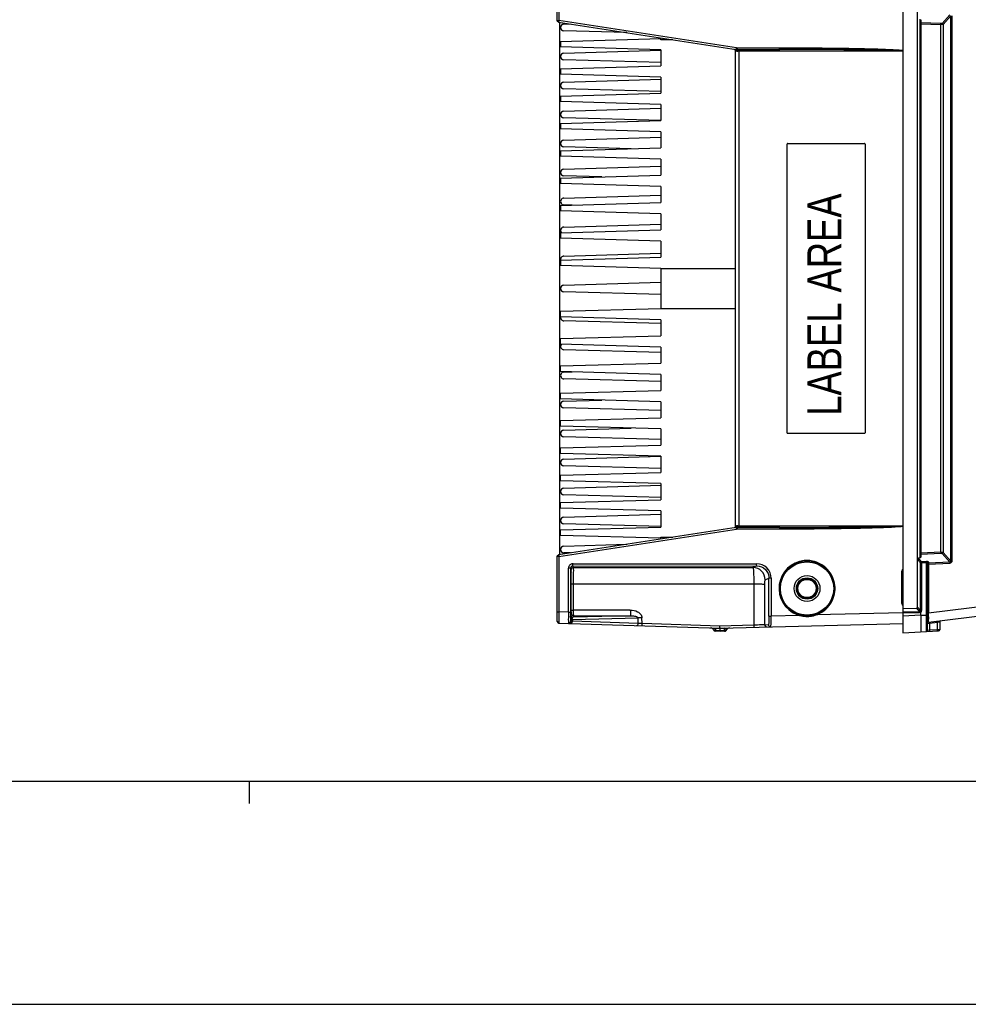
# Model space of a CAD drawing. Header units: inches. Extents: x 0 to 117, y 0 to 83.
# Tile 2 of 60: x 37 to 54, y 0 to 17. Entities that reach past the tile are written whole.
import ezdxf

# ---------------------------------------------------------------- set-up
doc = ezdxf.new("R2010")
doc.units = ezdxf.units.IN
doc.header["$LTSCALE"] = 6.431102
doc.header["$MEASUREMENT"] = 0
doc.layers.get('0').update_dxf_attribs({"linetype": 'CONTINUOUS'})
doc.styles.add('TEXTSTYLE_5', font='txt', dxfattribs={"width": 0.8})

msp = doc.modelspace()

# ---------------------------------------------------------------- linework, layer by layer
at = {"color": 7, "linetype": 'CONTINUOUS'}
for p, q in [((52.8725, 18.7036), (52.8725, 6.5563)), ((46.7709, 17.3656), (46.7709, 18.5108)), ((46.7997, 18.3435), (46.7997, 17.3656)), ((53.1322, 7.0102), (53.1322, 18.2575)), ((53.1767, 7.8824), (53.1767, 17.3854)), ((53.7017, 17.4647), (53.5633, 17.3116)), ((53.5815, 17.2926), (53.72, 17.4458)), ((53.72, 7.822), (53.72, 17.4458)), ((53.7382, 17.4458), (53.7382, 7.822)), ((46.7709, 17.3656), (46.7997, 17.3656)), ((46.7959, 17.3364), (49.9321, 16.8534)), ((49.9358, 16.8826), (46.7997, 17.3656)), ((46.8103, 17.335), (46.8103, 7.9328)), ((46.889, 17.2992), (47.0053, 17.3026)), ((53.1882, 17.3773), (53.1882, 7.8905)), ((53.5452, 17.3085), (53.1882, 17.3228)), ((53.1882, 17.3038), (53.5452, 17.2895)), ((53.5452, 7.9783), (53.5452, 17.2895)), ((53.5815, 17.2926), (53.5815, 7.9752)), ((46.83, 16.9941), (48.6016, 17.0433)), ((47.9964, 17.1493), (46.889, 17.1811)), ((48.6016, 17.0335), (48.6016, 17.0558)), ((48.6016, 17.0236), (48.6016, 17.0335)), ((46.83, 16.9941), (46.83, 16.8957)), ((48.6016, 16.8465), (46.83, 16.8957)), ((48.8094, 17.0236), (48.6016, 17.0236)), ((49.935, 16.8774), (49.9358, 16.8826)), ((49.9496, 16.8815), (50.6972, 16.8815)), ((46.889, 16.7874), (48.6019, 16.8367)), ((48.6016, 16.8465), (48.6016, 16.561)), ((49.9205, 8.4399), (49.9205, 16.8279)), ((49.9504, 16.852), (50.698, 16.852)), ((52.8725, 16.8224), (49.9582, 16.8224)), ((49.9765, 16.8224), (49.9765, 8.4453)), ((50.783, 16.8519), (50.698, 16.852)), ((46.83, 16.5118), (48.6016, 16.561)), ((46.83, 16.5118), (46.83, 16.4134)), ((48.6033, 16.62), (46.889, 16.6693)), ((48.6016, 16.3642), (46.83, 16.4134)), ((48.6016, 16.3642), (48.6016, 16.0788)), ((46.889, 16.2756), (48.6028, 16.3249)), ((46.83, 16.0295), (48.6016, 16.0788)), ((46.83, 16.0295), (46.83, 15.9311)), ((48.6025, 16.1082), (46.889, 16.1575)), ((48.6016, 15.8819), (46.83, 15.9311)), ((48.6016, 15.8819), (48.6016, 15.5965)), ((46.889, 15.7638), (48.6016, 15.8131)), ((48.6016, 15.5964), (46.889, 15.6457)), ((46.83, 15.5473), (48.6016, 15.5965)), ((46.83, 15.5473), (46.83, 15.4488)), ((48.6016, 15.3996), (46.83, 15.4488)), ((46.889, 15.252), (48.6016, 15.3013)), ((48.6016, 15.3996), (48.6016, 15.1142)), ((48.0783, 15.0997), (46.889, 15.1339)), ((50.8286, 10.0847), (50.8286, 15.1831)), ((50.8291, 15.1831), (50.8286, 15.1831)), ((50.8384, 15.1929), (52.1948, 15.1929)), ((52.2047, 15.1831), (52.2047, 10.0847)), ((46.83, 15.065), (48.6016, 15.1142)), ((46.83, 15.065), (46.83, 14.9666)), ((48.6016, 14.9173), (46.83, 14.9666)), ((46.889, 14.7402), (48.6016, 14.7895)), ((48.6016, 14.9173), (48.6016, 14.6319)), ((46.83, 14.5827), (48.6016, 14.6319)), ((47.5562, 14.6029), (46.889, 14.6221)), ((46.83, 14.5827), (46.83, 14.4843)), ((48.6016, 14.4351), (46.83, 14.4843)), ((48.6016, 14.4351), (48.6016, 14.1496)), ((46.889, 14.2284), (48.6016, 14.2777)), ((46.83, 14.1004), (48.6016, 14.1496)), ((46.83, 14.1004), (46.83, 14.002)), ((47.0341, 14.1061), (46.889, 14.1103)), ((48.6016, 13.9528), (46.83, 14.002)), ((48.6016, 13.9528), (48.6016, 13.6673)), ((46.889, 13.7166), (48.6016, 13.7658)), ((46.83, 13.6181), (48.6016, 13.6673)), ((46.83, 13.6181), (46.83, 13.5197)), ((48.6016, 13.4705), (46.83, 13.5197)), ((48.6016, 13.4705), (48.6016, 13.1851)), ((46.889, 13.2047), (48.5996, 13.254)), ((46.83, 13.1358), (48.6016, 13.1851)), ((46.83, 13.1358), (46.83, 13.0374)), ((48.6016, 12.9882), (46.83, 13.0374)), ((48.6016, 12.9882), (48.6016, 12.2795)), ((48.6016, 12.9882), (49.9205, 12.9882)), ((46.889, 12.6929), (48.6016, 12.7422)), ((48.6016, 12.5255), (46.889, 12.5748)), ((46.83, 12.2303), (48.6016, 12.2795)), ((46.83, 12.1319), (46.83, 12.2303)), ((48.6016, 12.2795), (49.9205, 12.2795)), ((48.6016, 12.0827), (46.83, 12.1319)), ((48.5996, 12.0138), (46.889, 12.063)), ((48.6016, 12.0827), (48.6016, 11.7973)), ((46.83, 11.7481), (48.6016, 11.7973)), ((46.83, 11.6496), (46.83, 11.7481)), ((48.6016, 11.6004), (46.83, 11.6496)), ((48.6016, 11.5019), (46.889, 11.5512)), ((48.6016, 11.6004), (48.6016, 11.315)), ((46.83, 11.2658), (48.6016, 11.315)), ((46.83, 11.1673), (46.83, 11.2658)), ((48.6016, 11.1181), (46.83, 11.1673)), ((46.889, 11.1575), (47.0341, 11.1617)), ((48.6016, 10.9901), (46.889, 11.0394)), ((48.6016, 11.1181), (48.6016, 10.8327)), ((46.83, 10.7835), (48.6016, 10.8327)), ((46.83, 10.6851), (46.83, 10.7835)), ((48.6016, 10.6358), (46.83, 10.6851)), ((46.889, 10.6457), (47.5562, 10.6649)), ((48.6016, 10.6358), (48.6016, 10.3504)), ((48.6016, 10.4783), (46.889, 10.5276)), ((46.83, 10.3012), (48.6016, 10.3504)), ((46.83, 10.2028), (46.83, 10.3012)), ((48.6016, 10.1536), (46.83, 10.2028)), ((46.889, 10.1339), (48.0783, 10.1681)), ((48.6016, 10.1536), (48.6016, 9.8681)), ((50.8286, 10.0847), (50.8291, 10.0847)), ((48.6016, 9.9665), (46.889, 10.0158)), ((52.1948, 10.0748), (50.8384, 10.0748)), ((46.83, 9.8189), (48.6016, 9.8681)), ((46.83, 9.7205), (46.83, 9.8189)), ((48.6016, 9.6713), (46.83, 9.7205)), ((46.889, 9.6221), (48.6016, 9.6714)), ((48.6016, 9.6713), (48.6016, 9.3858)), ((46.83, 9.3366), (48.6016, 9.3858)), ((48.6016, 9.4547), (46.889, 9.504)), ((46.83, 9.2382), (46.83, 9.3366)), ((48.6016, 9.189), (46.83, 9.2382)), ((46.889, 9.1103), (48.6025, 9.1596)), ((48.6016, 9.189), (48.6016, 8.9036)), ((46.83, 8.8544), (48.6016, 8.9036)), ((48.6028, 8.9428), (46.889, 8.9921)), ((46.83, 8.7559), (46.83, 8.8544)), ((48.6016, 8.7067), (46.83, 8.7559)), ((48.6016, 8.7067), (48.6016, 8.4213)), ((46.889, 8.5984), (48.6033, 8.6478)), ((49.9321, 8.4144), (46.7959, 7.9313)), ((46.7997, 7.9022), (49.9358, 8.3852)), ((46.83, 8.3721), (48.6016, 8.4213)), ((46.83, 8.2736), (46.83, 8.3721)), ((48.6019, 8.431), (46.889, 8.4803)), ((49.9504, 8.4158), (49.9442, 8.4157)), ((50.6972, 8.3863), (49.9496, 8.3863)), ((50.698, 8.4158), (49.9504, 8.4158)), ((49.9582, 8.4453), (52.8725, 8.4453)), ((50.698, 8.4158), (50.7837, 8.4158)), ((48.6016, 8.2244), (46.83, 8.2736)), ((48.6016, 8.2441), (48.8112, 8.2441)), ((48.6016, 8.2342), (48.6016, 8.2441)), ((48.6016, 8.2118), (48.6016, 8.2342)), ((46.889, 8.0866), (47.9972, 8.1185)), ((46.7709, 6.757), (46.7709, 7.9022)), ((46.7997, 7.9022), (46.7709, 7.9022)), ((46.7997, 7.9022), (46.7997, 6.9242)), ((47.0052, 7.9652), (46.889, 7.9685)), ((53.1322, 7.8499), (53.1849, 7.7905)), ((53.1767, 7.8824), (53.1469, 7.8728)), ((53.2031, 7.8095), (53.1469, 7.8728)), ((53.5452, 7.9783), (53.1882, 7.9639)), ((53.1882, 7.9449), (53.5452, 7.9593)), ((53.5633, 7.9562), (53.7017, 7.8031)), ((53.72, 7.822), (53.5815, 7.9752)), ((53.72, 7.822), (53.7382, 7.822)), ((46.9671, 6.919), (46.9671, 7.6953)), ((47.0075, 7.6953), (46.9671, 7.6953)), ((47.0075, 7.6953), (47.0161, 7.6695)), ((47.0075, 7.6953), (47.0075, 6.919)), ((47.0468, 7.7348), (50.2918, 7.737)), ((47.0555, 7.7088), (47.0468, 7.7348)), ((47.049, 7.775), (50.294, 7.7755)), ((50.2918, 7.737), (50.225, 7.7084)), ((53.2031, 7.7905), (53.1849, 7.7905)), ((53.1849, 6.9482), (53.1849, 7.7905)), ((53.2877, 7.8129), (53.2031, 7.8095)), ((53.2877, 7.7939), (53.2031, 7.7905)), ((53.2031, 7.7905), (53.2031, 6.9482)), ((53.2877, 6.578), (53.2877, 7.7939)), ((53.3064, 6.5977), (53.3064, 7.7854)), ((53.3251, 7.7682), (53.3139, 7.7682)), ((53.325, 7.8043), (53.325, 7.7872)), ((53.7017, 7.8031), (53.325, 7.7872)), ((53.3251, 7.7682), (53.7019, 7.7841)), ((53.3251, 7.7682), (53.3251, 6.9009)), ((50.4411, 7.4919), (50.5089, 7.521)), ((50.5471, 7.521), (50.5089, 7.521)), ((50.5089, 6.8504), (50.5089, 7.521)), ((50.5471, 7.521), (50.5471, 6.8504)), ((52.8705, 7.6367), (52.8514, 7.6367)), ((52.8514, 7.0799), (52.8514, 7.6367)), ((58.558, 7.5619), (53.3251, 6.9009)), ((47.0106, 7.4567), (47.0118, 7.4567)), ((47.0535, 7.4213), (47.0536, 6.9568)), ((47.0535, 7.4213), (50.2411, 7.4209)), ((50.2411, 7.4209), (50.2399, 6.6917)), ((50.4352, 6.6988), (50.4364, 7.4153)), ((53.3236, 6.7428), (58.5706, 7.4057)), ((47.0118, 7.1024), (47.0106, 7.1024)), ((48.0608, 6.9586), (47.0536, 6.9568)), ((52.8705, 7.0799), (52.8514, 7.0799)), ((52.8725, 6.9874), (53.1134, 6.9908)), ((53.1134, 6.9908), (53.1659, 6.9291)), ((53.1849, 6.9482), (53.1322, 7.0102)), ((46.7709, 6.9242), (46.7997, 6.9242)), ((46.7994, 6.8633), (46.7993, 6.8257)), ((46.7996, 6.9036), (46.7994, 6.8633)), ((46.7997, 6.9242), (46.7996, 6.9036)), ((46.9671, 6.919), (46.7997, 6.9242)), ((46.9671, 6.919), (47.0075, 6.919)), ((47.0086, 6.7955), (47.0085, 6.7881)), ((47.0085, 6.7669), (47.0085, 6.7881)), ((47.009, 6.8459), (47.0089, 6.8405)), ((47.0097, 6.8703), (47.009, 6.8459)), ((47.0179, 6.895), (47.0097, 6.8703)), ((47.018, 6.8963), (47.0179, 6.895)), ((47.0249, 6.8148), (47.0289, 6.8182)), ((47.0373, 6.7906), (48.1975, 6.821)), ((47.0373, 6.7906), (47.0373, 6.7602)), ((48.0651, 6.8576), (47.0491, 6.831)), ((47.0491, 6.831), (47.0573, 6.8556)), ((48.2001, 6.7235), (48.1975, 6.821)), ((48.2671, 6.7195), (48.2642, 6.8235)), ((50.5089, 6.8504), (50.5471, 6.8504)), ((51.0451, 6.8635), (50.5471, 6.8504)), ((52.873, 6.9113), (51.341, 6.8712)), ((52.8725, 6.9291), (53.1659, 6.9291)), ((53.1656, 6.9101), (52.8725, 6.9101)), ((53.1882, 6.8683), (52.8725, 6.8517)), ((53.1849, 6.9482), (53.2031, 6.9482)), ((53.1882, 6.8683), (53.1882, 6.9176)), ((53.1882, 6.8683), (53.3064, 6.8683)), ((53.3242, 6.8355), (53.3248, 6.8783)), ((53.3248, 6.8783), (53.3251, 6.9009)), ((46.7995, 6.7275), (49.6449, 6.6376)), ((47.0373, 6.7602), (47.0132, 6.7613)), ((48.2001, 6.7235), (47.0373, 6.7602)), ((48.2671, 6.7195), (48.2001, 6.7235)), ((49.6435, 6.676), (48.2671, 6.7195)), ((49.565, 6.638), (49.5651, 6.6402)), ((49.565, 6.638), (49.6449, 6.6355)), ((49.565, 6.638), (49.565, 6.5977)), ((50.2399, 6.6917), (49.6435, 6.676)), ((49.6449, 6.6376), (52.8725, 6.7222)), ((49.6449, 6.6355), (49.7247, 6.6376)), ((49.6449, 6.6355), (49.6449, 6.6374)), ((49.6449, 6.5952), (49.6449, 6.6355)), ((49.7247, 6.6376), (49.7246, 6.6397)), ((49.7247, 6.5973), (49.7247, 6.6376)), ((49.7565, 6.6142), (49.7579, 6.6113)), ((49.7579, 6.6113), (49.7597, 6.6069)), ((50.4352, 6.6988), (50.4997, 6.7004)), ((53.1882, 6.608), (53.1882, 6.5926)), ((53.3064, 6.7233), (53.3371, 6.7252)), ((53.3371, 6.7252), (53.3437, 6.7257)), ((53.3437, 6.7257), (53.4856, 6.7436)), ((53.3437, 6.7257), (53.3437, 6.6006)), ((53.4856, 6.6081), (53.3437, 6.6006)), ((53.4856, 6.7436), (53.5223, 6.7505)), ((53.4856, 6.6081), (53.4856, 6.7436)), ((53.4922, 6.6083), (53.4856, 6.6081)), ((53.5229, 6.6091), (53.4922, 6.6083)), ((53.5223, 6.7505), (53.5229, 6.7507)), ((53.5229, 6.7507), (53.5229, 6.6091)), ((49.565, 6.5977), (49.6449, 6.5952)), ((49.565, 6.5833), (49.565, 6.5977)), ((49.6449, 6.5807), (49.565, 6.5833)), ((49.6449, 6.5952), (49.7247, 6.5973)), ((49.6449, 6.5952), (49.6449, 6.5807)), ((49.7247, 6.5828), (49.6449, 6.5807)), ((49.7247, 6.5973), (49.7247, 6.5828)), ((52.8725, 6.5563), (53.5042, 6.5894)), ((53.1882, 6.5926), (53.1882, 6.5728)), ((53.3069, 6.5978), (53.3064, 6.5977)), ((53.3437, 6.6006), (53.3069, 6.5978)), ((4.1339, 3.937), (112.7953, 3.937)), ((41.3386, 3.5433), (41.3386, 3.937)), ((0, 0), (116.9291, 0))]:
    msp.add_line(p, q, dxfattribs=at)
msp.add_lwpolyline([(53.3209, 7.7866), (53.3213, 7.7867), (53.3218, 7.7868), (53.3222, 7.7869), (53.3227, 7.787), (53.3231, 7.787), (53.3236, 7.7871), (53.3241, 7.7872), (53.3245, 7.7872), (53.325, 7.7872)], dxfattribs=at)
for radius in [0.4823, 0.4705, 0.2279, 0.1886, 0.1801, 0.1604]:
    msp.add_circle((51.1804, 7.3386), radius, dxfattribs=at)
for centre, radius, start, end in [((46.889, 17.2402), 0.0591, 90, 270), ((49.9496, 16.972), 0.0905, 261.25047, 269.99447), ((46.889, 16.7284), 0.0591, 90, 270), ((49.8912, 16.828), 0.0293, 26.48828, 44.46424), ((49.8501, 16.3978), 0.4362, 78.42017, 79.77844), ((49.8518, 16.4051), 0.4287, 77.88806, 78.45472), ((49.4268, 16.8224), 0.5497, 0.00156, 0.53575), ((46.889, 16.2166), 0.0591, 90, 270), ((46.889, 15.7047), 0.0591, 90, 270), ((46.889, 15.1929), 0.0591, 90, 270), ((46.889, 14.6811), 0.0591, 90, 270), ((46.889, 14.1693), 0.0591, 89.99721, 270.00282), ((46.889, 13.6575), 0.0591, 89.99721, 221.36793), ((46.889, 13.1457), 0.0591, 89.99721, 189.65007), ((46.889, 12.6339), 0.0591, 90, 270), ((46.889, 12.1221), 0.0591, 170.35483, 270.00282), ((46.889, 11.6103), 0.0591, 138.6259, 270.00282), ((46.889, 11.0984), 0.0591, 89.99721, 270.00282), ((46.889, 10.5866), 0.0591, 90, 270), ((46.889, 10.0748), 0.0591, 90, 270), ((46.889, 9.563), 0.0591, 90, 270), ((46.889, 9.0512), 0.0591, 90, 270), ((46.889, 8.5394), 0.0591, 90, 270), ((49.891, 8.4409), 0.0294, 279.57041, 288.80455), ((49.8912, 8.4397), 0.0292, 314.86923, 333.00379), ((49.8913, 8.4409), 0.0292, 323.65421, 336.27021), ((49.9496, 8.2958), 0.0905, 90.00266, 98.7524), ((49.9473, 8.2261), 0.1897, 89.95238, 91.42043), ((51.0466, 8.3862), 1.097, 179.72065, 179.99916), ((46.889, 8.0276), 0.0591, 90, 270), ((47.8978, 8.0712), 1.1111, 188.52693, 188.7496), ((51.1804, 7.3386), 0.4938, 95.58636, 248.48575), ((51.1844, 7.303), 0.5296, 90.40112, 95.63933), ((51.1772, 7.3044), 0.5283, 84.4705, 89.62136), ((51.1787, 7.3199), 0.5127, 79.26844, 84.47463), ((47.0469, 7.6954), 0.0394, 90.116, 180.0401), ((48.7219, 595.1793), 587.4728, 269.837471, 270.1465919), ((50.2244, 7.4917), 0.2167, 0.07318, 89.83949), ((53.2933, 7.667), 0.146, 89.62359, 92.20257), ((12.1079, 7.2948), 34.9102, 0.11063, 0.29305), ((6.8641, 7.2793), 40.1541, 359.7815, 0.11825), ((23.8252, 7.2098), 23.1928, 359.54424, 359.79341), ((66.8064, 7.1875), 19.7946, 180.30071, 180.56575), ((35.7962, 7.1116), 11.2214, 359.28715, 359.55962), ((63.3531, 6.9173), 16.3456, 179.99408, 180.22778), ((59.4768, 6.7126), 12.4685, 179.4123, 179.61935), ((47.049, 6.8704), 0.0394, 180.01861, 269.90344), ((47.0465, 6.8562), 0.0419, 239.70586, 245.09681), ((47.0602, 6.7961), 0.0384, 139.98332, 144.69145), ((51.1941, 7.3718), 0.5298, 248.42175, 253.6592), ((51.1787, 7.3636), 0.5176, 255.0416, 256.78922), ((51.1794, 7.3668), 0.5209, 256.79216, 261.87245), ((51.1797, 7.3684), 0.5225, 261.8716, 263.5198), ((51.1798, 7.3701), 0.5242, 263.52255, 271.49765), ((51.1801, 7.3654), 0.5196, 271.48395, 273.29789), ((51.1797, 7.3725), 0.5267, 273.30154, 276.8823), ((51.1803, 7.368), 0.5221, 276.86874, 280.49089), ((51.1661, 7.3698), 0.5284, 289.32013, 294.47024), ((70.3358, 6.6129), 17.0131, 179.25022, 179.37598), ((46.8004, 6.757), 0.0295, 180.01011, 268.19522), ((46.969, 6.7691), 0.0402, 268.11263, 277.22671), ((46.9755, 6.7572), 0.0353, 268.25617, 278.81485), ((46.9722, 6.767), 0.0363, 348.63314, 359.78615), ((47.5608, 6.7842), 0.5526, 181.22378, 181.79859), ((49.4757, 6.5839), 0.0591, 23.1556, 88.19197), ((49.5662, 6.6226), 0.0394, 203.15956, 268.19046), ((49.5882, 6.586), 0.0621, 152.27023, 153.8787), ((49.565, 6.6365), 0.0383, 214.31786, 226.47995), ((49.814, 6.583), 0.0591, 91.5, 156.54204), ((50.4745, 6.6987), 0.0393, 179.95155, 271.46008), ((50.539, 6.7004), 0.0393, 179.94789, 271.44806), ((80.2248, 6.6226), 27.0365, 179.84758, 180.03098), ((53.326, 6.7233), 0.0197, 97.2, 180), ((53.5032, 6.6091), 0.0197, 273, 360), ((53.5426, 6.7507), 0.0197, 97.2, 180), ((49.7237, 6.6222), 0.0394, 271.09011, 329.28338), ((53.2867, 6.5977), 0.0197, 273, 359.98439)]:
    msp.add_arc(centre, radius, start, end, dxfattribs=at)
for centre, major_axis, ratio, start_param, end_param in [((53.1489, 7.8884), (0.0394, 0.0023), 0.2671023, -0.8010061, -0.0156079), ((53.1122, 7.0112), (-0.012, 0.0169), 0.9504572, -3.7222059, -2.2131643)]:
    msp.add_ellipse(centre, major_axis=major_axis, ratio=ratio, start_param=start_param, end_param=end_param, dxfattribs=at)
for points in [[(46.7959, 17.3364), (46.7833, 17.3384), (46.7709, 17.3528), (46.7709, 17.3656)], [(46.7959, 17.335), (46.7832, 17.337), (46.7709, 17.3514), (46.7709, 17.3642)], [(53.5452, 17.2895), (53.5454, 17.2943), (53.5459, 17.3088), (53.5451, 17.304)], [(50.698, 16.852), (50.6957, 16.8616), (50.6972, 16.8717), (50.6972, 16.8815)], [(49.8959, 16.8558), (49.9072, 16.8539), (49.9182, 16.8428), (49.9201, 16.8315)], [(49.9121, 16.8485), (49.9088, 16.8519), (49.9046, 16.8545), (49.9002, 16.8559)], [(49.9205, 16.8279), (49.9205, 16.8324), (49.9194, 16.837), (49.9174, 16.8411)], [(49.9321, 16.8534), (49.9381, 16.8524), (49.9443, 16.8515), (49.9502, 16.8526)], [(49.9418, 16.8242), (49.9453, 16.8235), (49.9488, 16.8227), (49.9523, 16.8227)], [(50.8384, 15.1929), (50.8338, 15.1929), (50.8286, 15.1877), (50.8286, 15.1831)], [(52.2047, 15.1831), (52.2047, 15.1877), (52.1995, 15.1929), (52.1948, 15.1929)], [(50.8286, 10.0847), (50.8286, 10.08), (50.8338, 10.0748), (50.8384, 10.0748)], [(52.1948, 10.0748), (52.1995, 10.0748), (52.2047, 10.08), (52.2047, 10.0847)], [(49.9118, 8.419), (49.9086, 8.4157), (49.9044, 8.4132), (49.9, 8.4118)], [(49.9148, 8.4236), (49.9113, 8.4188), (49.9061, 8.415), (49.9005, 8.4131)], [(49.9205, 8.4399), (49.9205, 8.4353), (49.9194, 8.4306), (49.9173, 8.4265)], [(49.9205, 8.4411), (49.9205, 8.437), (49.9196, 8.4329), (49.918, 8.4291)], [(49.9426, 8.4157), (49.9381, 8.4156), (49.9335, 8.4158), (49.9293, 8.4141)], [(49.9442, 8.4157), (49.9402, 8.4156), (49.9361, 8.4151), (49.9323, 8.4137)], [(49.9582, 8.4453), (49.9531, 8.4453), (49.9476, 8.4457), (49.9432, 8.4432)], [(46.7959, 7.9328), (46.7832, 7.9308), (46.7709, 7.9163), (46.7709, 7.9035)], [(46.7709, 7.9022), (46.7709, 7.915), (46.7833, 7.9294), (46.7959, 7.9313)], [(53.5452, 7.9783), (53.5454, 7.9734), (53.5459, 7.9588), (53.5451, 7.9636)], [(53.72, 7.822), (53.7204, 7.8133), (53.7105, 7.8029), (53.7017, 7.8031)], [(46.9732, 7.7257), (46.9692, 7.7162), (46.9671, 7.7057), (46.9671, 7.6953)], [(47.0161, 7.6695), (47.0161, 7.6739), (47.0169, 7.6784), (47.0184, 7.6826)], [(47.0184, 7.6826), (47.0213, 7.691), (47.0276, 7.6987), (47.0353, 7.7033)], [(47.0353, 7.7033), (47.0413, 7.7068), (47.0485, 7.7088), (47.0555, 7.7088)], [(52.8514, 7.6367), (52.8514, 7.6502), (52.8604, 7.6652), (52.8724, 7.6715)], [(53.1849, 7.7905), (53.1854, 7.7992), (53.1944, 7.8085), (53.2031, 7.8095)], [(53.325, 7.8043), (53.3161, 7.8039), (53.3064, 7.7942), (53.3064, 7.7854)], [(52.8725, 7.0451), (52.8604, 7.0513), (52.8514, 7.0663), (52.8514, 7.0799)], [(47.0235, 6.8748), (47.0199, 6.8808), (47.0179, 6.888), (47.0179, 6.895)], [(47.0573, 6.8556), (47.0443, 6.8556), (47.0301, 6.8637), (47.0235, 6.8748)], [(47.0289, 6.8182), (47.0345, 6.8104), (47.0372, 6.8002), (47.0373, 6.7906)], [(47.0308, 6.8207), (47.0337, 6.8242), (47.0374, 6.8272), (47.0415, 6.829)], [(47.0573, 6.8556), (47.3932, 6.8566), (47.7292, 6.8572), (48.0651, 6.8576)], [(51.2754, 6.8546), (51.2976, 6.8587), (51.3195, 6.8643), (51.341, 6.8712)], [(53.1777, 6.9325), (53.1744, 6.93), (53.17, 6.9289), (53.1659, 6.9291)], [(53.1882, 6.9176), (53.1826, 6.9132), (53.1734, 6.9092), (53.1673, 6.9129)], [(53.1882, 6.9176), (53.1969, 6.925), (53.2034, 6.9369), (53.2031, 6.9482)], [(46.9933, 6.7369), (46.9878, 6.7328), (46.9809, 6.7301), (46.9741, 6.7292)], [(47.004, 6.7355), (46.9983, 6.7287), (46.9897, 6.7237), (46.9809, 6.7224)], [(47.0078, 6.7599), (47.006, 6.751), (47.0006, 6.7424), (46.9933, 6.7369)], [(47.0132, 6.7613), (47.0131, 6.7522), (47.0098, 6.7426), (47.004, 6.7355)], [(47.0302, 6.7346), (47.0257, 6.7273), (47.0169, 6.7206), (47.0083, 6.7209)], [(47.0373, 6.7602), (47.0372, 6.7514), (47.0349, 6.7421), (47.0302, 6.7346)], [(49.5333, 6.6149), (49.5237, 6.6305), (49.5041, 6.6421), (49.4858, 6.6427)], [(49.5385, 6.6087), (49.5455, 6.6021), (49.5555, 6.598), (49.565, 6.5977)], [(49.7247, 6.5973), (49.7367, 6.5976), (49.7497, 6.6044), (49.7565, 6.6142)], [(49.7565, 6.6142), (49.7661, 6.6299), (49.7858, 6.6413), (49.8041, 6.6418)]]:
    msp.add_open_spline(points, degree=3, dxfattribs=at)
for points, knots in [([(46.7997, 17.3656), (46.7992, 17.3623), (46.7979, 17.3528), (46.796, 17.3433), (46.7959, 17.337)], [0, 0, 0, 0, 0.3438718, 1, 1, 1, 1]), ([(53.5815, 17.2926), (53.5776, 17.2904), (53.5649, 17.29), (53.553, 17.2893), (53.5452, 17.2895)], [0, 0, 0, 0, 0.3622639, 1, 1, 1, 1]), ([(53.5633, 17.3116), (53.5628, 17.311), (53.5581, 17.308), (53.552, 17.3083), (53.5475, 17.3093)], [0, 0, 0, 0, 0.1449548, 1, 1, 1, 1]), ([(53.5815, 17.2926), (53.5812, 17.2969), (53.5805, 17.306), (53.5697, 17.3088), (53.5666, 17.3068)], [0, 0, 0, 0, 0.5372186, 1, 1, 1, 1]), ([(49.9321, 16.8534), (49.9304, 16.855), (49.9352, 16.8646), (49.9341, 16.8717), (49.935, 16.8774)], [0, 0, 0, 0, 0.2893623, 1, 1, 1, 1]), ([(49.9496, 16.8815), (49.9496, 16.8782), (49.9498, 16.8685), (49.9493, 16.8587), (49.9502, 16.8525)], [0, 0, 0, 0, 0.3450414, 1, 1, 1, 1]), ([(50.6972, 16.8815), (50.8785, 16.8815), (51.2412, 16.8804), (51.7852, 16.8749), (52.2385, 16.8667), (52.601, 16.8545), (52.7823, 16.8467), (52.8725, 16.838)], [0, 0, 0, 0, 0.2500037, 0.5000071, 0.7500095, 0.8750106, 1, 1, 1, 1]), ([(49.9205, 16.8279), (49.9205, 16.8285), (49.9243, 16.827), (49.9258, 16.8273), (49.9275, 16.827)], [0, 0, 0, 0, 0.2519708, 1, 1, 1, 1]), ([(49.9418, 16.8242), (49.942, 16.8273), (49.942, 16.8375), (49.937, 16.8495), (49.9303, 16.8525)], [0, 0, 0, 0, 0.2979716, 1, 1, 1, 1]), ([(49.9582, 16.8224), (49.958, 16.8295), (49.9577, 16.8392), (49.9513, 16.852), (49.9475, 16.852)], [0, 0, 0, 0, 0.6474333, 1, 1, 1, 1]), ([(49.9523, 16.8227), (49.9533, 16.8227), (49.9552, 16.8228), (49.9571, 16.8231), (49.9581, 16.8233)], [0, 0, 0, 0, 0.4786934, 1, 1, 1, 1]), ([(49.9749, 16.852), (49.9773, 16.852), (49.9742, 16.8387), (49.9764, 16.8334), (49.9765, 16.8276)], [0, 0, 0, 0, 0.2846362, 1, 1, 1, 1]), ([(52.8725, 16.8302), (52.6986, 16.8386), (52.3502, 16.8425), (51.6537, 16.8505), (51.1313, 16.8518), (50.783, 16.8519)], [0, 0, 0, 0, 0.2499937, 0.4999959, 1, 1, 1, 1]), ([(49.9418, 8.4436), (49.9391, 8.443), (49.9322, 8.4418), (49.9252, 8.4396), (49.9208, 8.4398)], [0, 0, 0, 0, 0.3836116, 1, 1, 1, 1]), ([(49.9418, 8.4436), (49.942, 8.4405), (49.942, 8.4302), (49.937, 8.4183), (49.9303, 8.4153)], [0, 0, 0, 0, 0.2979726, 1, 1, 1, 1]), ([(49.9358, 8.3852), (49.9348, 8.392), (49.9326, 8.4013), (49.9329, 8.4103), (49.9315, 8.4138), (49.9321, 8.4144)], [0, 0, 0, 0, 0.7003135, 0.9179644, 1, 1, 1, 1]), ([(49.9582, 8.4453), (49.958, 8.4383), (49.9577, 8.4286), (49.9513, 8.4158), (49.9475, 8.4158)], [0, 0, 0, 0, 0.6471029, 1, 1, 1, 1]), ([(49.9504, 8.4158), (49.9498, 8.4158), (49.9506, 8.4122), (49.9489, 8.406), (49.9496, 8.3974), (49.9496, 8.3916)], [0, 0, 0, 0, 0.0736326, 0.2827065, 1, 1, 1, 1]), ([(49.9765, 8.4453), (49.9765, 8.4384), (49.977, 8.428), (49.9752, 8.4203), (49.9757, 8.4158), (49.9749, 8.4158)], [0, 0, 0, 0, 0.7049598, 0.921395, 1, 1, 1, 1]), ([(50.6972, 8.3863), (50.6972, 8.3932), (50.6963, 8.4034), (50.6983, 8.4112), (50.6971, 8.4157), (50.698, 8.4158)], [0, 0, 0, 0, 0.7072149, 0.9128905, 1, 1, 1, 1]), ([(52.8725, 8.4325), (52.692, 8.415), (52.3291, 8.4035), (51.6041, 8.3891), (51.0599, 8.3862), (50.6972, 8.3863)], [0, 0, 0, 0, 0.249963, 0.4999756, 1, 1, 1, 1]), ([(50.7837, 8.4158), (51.1318, 8.416), (51.6541, 8.418), (52.2634, 8.4233), (52.6115, 8.4299), (52.7855, 8.4322), (52.8725, 8.436)], [0, 0, 0, 0, 0.5000056, 0.7500085, 0.8750094, 1, 1, 1, 1]), ([(46.7959, 7.9313), (46.7942, 7.9297), (46.7991, 7.9197), (46.7981, 7.9123), (46.799, 7.9064)], [0, 0, 0, 0, 0.2912484, 1, 1, 1, 1]), ([(51.1807, 7.8327), (51.1807, 7.83), (51.1807, 7.8283), (51.1806, 7.8216), (51.1805, 7.8236), (51.1804, 7.8241)], [0, 0, 0, 0, 0.6959784, 0.8733455, 1, 1, 1, 1]), ([(51.385, 6.8889), (51.478, 6.9313), (51.6415, 7.0797), (51.7046, 7.4008), (51.5681, 7.698), (51.3746, 7.8046), (51.2742, 7.8236)], [0, 0, 0, 0, 0.2499996, 0.5000202, 0.750032, 1, 1, 1, 1]), ([(53.1469, 7.8728), (53.1405, 7.8707), (53.1336, 7.8619), (53.1322, 7.8526), (53.1322, 7.8499)], [0, 0, 0, 0, 0.7101937, 1, 1, 1, 1]), ([(53.5452, 7.9783), (53.5529, 7.9785), (53.5648, 7.9777), (53.5777, 7.9774), (53.5815, 7.9752)], [0, 0, 0, 0, 0.6372073, 1, 1, 1, 1]), ([(53.5452, 7.9593), (53.5472, 7.9594), (53.5505, 7.9598), (53.5621, 7.958), (53.5596, 7.9564)], [0, 0, 0, 0, 0.3990591, 1, 1, 1, 1]), ([(53.5815, 7.9752), (53.5812, 7.9709), (53.5806, 7.9618), (53.5698, 7.9592), (53.5668, 7.9612)], [0, 0, 0, 0, 0.5371238, 1, 1, 1, 1]), ([(53.7382, 7.822), (53.7383, 7.8125), (53.7308, 7.7925), (53.7113, 7.7848), (53.7019, 7.7841)], [0, 0, 0, 0, 0.5002032, 1, 1, 1, 1]), ([(47.049, 7.775), (47.0333, 7.775), (47.001, 7.766), (46.9792, 7.7402), (46.9732, 7.7257)], [0, 0, 0, 0, 0.5009048, 1, 1, 1, 1]), ([(47.0149, 7.6536), (47.0139, 7.6538), (47.0153, 7.6469), (47.0133, 7.6408), (47.0139, 7.6244), (47.0131, 7.6046), (47.0129, 7.5786), (47.0124, 7.5352), (47.0122, 7.5002), (47.0121, 7.4755)], [0, 0, 0, 0, 0.0167673, 0.0673269, 0.1508166, 0.2660631, 0.4111958, 0.5841499, 1, 1, 1, 1]), ([(47.0176, 7.4733), (47.0175, 7.4982), (47.0173, 7.5335), (47.0168, 7.5774), (47.0166, 7.6036), (47.0158, 7.6238), (47.0164, 7.6399), (47.0144, 7.6473), (47.0159, 7.6533), (47.0149, 7.6536)], [0, 0, 0, 0, 0.4143248, 0.5865888, 0.7316021, 0.8470685, 0.9311464, 0.9823157, 1, 1, 1, 1]), ([(47.0468, 7.7348), (47.046, 7.7356), (47.047, 7.7403), (47.0451, 7.7526), (47.0458, 7.765), (47.0458, 7.7741)], [0, 0, 0, 0, 0.0927958, 0.3051685, 1, 1, 1, 1]), ([(47.0555, 7.7088), (47.054, 7.7011), (47.0558, 7.672), (47.0533, 7.6128), (47.054, 7.5248), (47.0534, 7.4577), (47.0535, 7.4213)], [0, 0, 0, 0, 0.0828094, 0.2997482, 0.6204348, 1, 1, 1, 1]), ([(50.225, 7.7084), (50.2272, 7.7073), (50.2285, 7.6975), (50.2319, 7.6819), (50.234, 7.6546), (50.2375, 7.6034), (50.2401, 7.5242), (50.241, 7.4572), (50.2411, 7.4209)], [0, 0, 0, 0, 0.0256668, 0.0858039, 0.1792849, 0.3030331, 0.622748, 1, 1, 1, 1]), ([(50.2918, 7.737), (50.2909, 7.7379), (50.2919, 7.7425), (50.29, 7.7548), (50.2908, 7.7672), (50.2908, 7.7764)], [0, 0, 0, 0, 0.0920321, 0.3024473, 1, 1, 1, 1]), ([(50.2918, 7.737), (50.3471, 7.7371), (50.4624, 7.6914), (50.5089, 7.5762), (50.5089, 7.521)], [0, 0, 0, 0, 0.5001393, 1, 1, 1, 1]), ([(50.5471, 7.521), (50.5471, 7.5857), (50.4933, 7.7204), (50.3587, 7.7756), (50.294, 7.7755)], [0, 0, 0, 0, 0.5002371, 1, 1, 1, 1]), ([(53.2031, 7.8095), (53.203, 7.8088), (53.2026, 7.8034), (53.2028, 7.798), (53.2032, 7.7933)], [0, 0, 0, 0, 0.1322121, 1, 1, 1, 1]), ([(53.2877, 7.8129), (53.2876, 7.8121), (53.2872, 7.8068), (53.2874, 7.8013), (53.2878, 7.7967)], [0, 0, 0, 0, 0.1326309, 1, 1, 1, 1]), ([(53.2877, 7.7939), (53.2902, 7.7941), (53.2968, 7.794), (53.3064, 7.79), (53.3064, 7.7854)], [0, 0, 0, 0, 0.3486084, 1, 1, 1, 1]), ([(53.325, 7.8043), (53.3247, 7.8078), (53.3113, 7.8127), (53.3018, 7.8129), (53.2943, 7.813)], [0, 0, 0, 0, 0.3162634, 1, 1, 1, 1]), ([(53.3068, 7.7728), (53.3073, 7.7758), (53.309, 7.7825), (53.3166, 7.7838), (53.3194, 7.7827)], [0, 0, 0, 0, 0.5092302, 1, 1, 1, 1]), ([(53.325, 7.7872), (53.3249, 7.7865), (53.3246, 7.7812), (53.3248, 7.7758), (53.3252, 7.7711)], [0, 0, 0, 0, 0.1319124, 1, 1, 1, 1]), ([(53.7017, 7.8031), (53.7016, 7.8024), (53.7013, 7.797), (53.7016, 7.7916), (53.7019, 7.7869)], [0, 0, 0, 0, 0.1323713, 1, 1, 1, 1]), ([(47.0121, 7.4755), (47.012, 7.4709), (47.0099, 7.4669), (47.0134, 7.4567), (47.0118, 7.4567)], [0, 0, 0, 0, 0.7329273, 1, 1, 1, 1]), ([(50.4364, 7.4153), (50.4364, 7.425), (50.4369, 7.4426), (50.4369, 7.4671), (50.4398, 7.4809), (50.4391, 7.4911), (50.4411, 7.4919)], [0, 0, 0, 0, 0.3788734, 0.6988148, 0.9146859, 1, 1, 1, 1]), ([(47.0183, 7.4203), (47.0186, 7.4212), (47.0234, 7.42), (47.0293, 7.4215), (47.0408, 7.4211), (47.0489, 7.4213), (47.0535, 7.4213)], [0, 0, 0, 0, 0.0774539, 0.2903396, 0.6125162, 1, 1, 1, 1]), ([(50.2411, 7.4209), (50.2655, 7.4208), (50.3104, 7.4202), (50.3699, 7.42), (50.4099, 7.4165), (50.4309, 7.4177), (50.4364, 7.4153)], [0, 0, 0, 0, 0.3749744, 0.6904606, 0.9076948, 1, 1, 1, 1]), ([(47.0118, 7.1024), (47.0134, 7.1024), (47.0099, 7.0922), (47.012, 7.0882), (47.0121, 7.0836)], [0, 0, 0, 0, 0.2670712, 1, 1, 1, 1]), ([(47.0128, 6.9921), (47.0129, 6.9797), (47.0138, 6.9592), (47.0123, 6.9292), (47.0161, 6.918), (47.0131, 6.9051), (47.0149, 6.9055)], [0, 0, 0, 0, 0.4284923, 0.7434363, 0.9357423, 1, 1, 1, 1]), ([(47.0184, 6.9556), (47.0187, 6.9564), (47.0235, 6.9553), (47.0294, 6.9568), (47.0409, 6.9564), (47.0491, 6.9567), (47.0536, 6.9568)], [0, 0, 0, 0, 0.0774566, 0.2903178, 0.6125017, 1, 1, 1, 1]), ([(47.0536, 6.9568), (47.0536, 6.9441), (47.0541, 6.9209), (47.0535, 6.8891), (47.0571, 6.8699), (47.055, 6.8574), (47.0573, 6.8556)], [0, 0, 0, 0, 0.3745301, 0.6958672, 0.9151819, 1, 1, 1, 1]), ([(48.0608, 6.9586), (48.105, 6.9586), (48.1735, 6.9444), (48.2452, 6.8895), (48.2636, 6.8455), (48.2642, 6.8235)], [0, 0, 0, 0, 0.5001723, 0.7512541, 1, 1, 1, 1]), ([(48.061, 6.9586), (48.061, 6.9459), (48.0616, 6.9228), (48.061, 6.8908), (48.0648, 6.8721), (48.0627, 6.8591), (48.0651, 6.8576)], [0, 0, 0, 0, 0.3740783, 0.6951516, 0.914727, 1, 1, 1, 1]), ([(46.7993, 6.8257), (46.7993, 6.8134), (46.7994, 6.781), (46.7988, 6.7486), (46.7994, 6.7285)], [0, 0, 0, 0, 0.3808724, 1, 1, 1, 1]), ([(46.9671, 6.919), (46.967, 6.8979), (46.9669, 6.8345), (46.966, 6.7711), (46.9677, 6.7289)], [0, 0, 0, 0, 0.3325998, 1, 1, 1, 1]), ([(47.0084, 6.7724), (47.0083, 6.7769), (47.0078, 6.8036), (47.0077, 6.8302), (47.0076, 6.8523)], [0, 0, 0, 0, 0.1692164, 1, 1, 1, 1]), ([(47.0085, 6.7881), (47.0086, 6.7903), (47.0108, 6.8009), (47.0187, 6.8091), (47.0249, 6.8148)], [0, 0, 0, 0, 0.2104067, 1, 1, 1, 1]), ([(47.0085, 6.7881), (47.0091, 6.7906), (47.0232, 6.7877), (47.0303, 6.7903), (47.0373, 6.7906)], [0, 0, 0, 0, 0.2682173, 1, 1, 1, 1]), ([(47.009, 6.8459), (47.009, 6.8385), (47.0143, 6.8278), (47.0228, 6.8216), (47.0254, 6.8201)], [0, 0, 0, 0, 0.7075102, 1, 1, 1, 1]), ([(47.0415, 6.829), (47.0427, 6.8296), (47.0452, 6.8305), (47.0478, 6.8309), (47.0491, 6.831)], [0, 0, 0, 0, 0.5091763, 1, 1, 1, 1]), ([(48.0651, 6.8576), (48.0886, 6.8579), (48.1254, 6.8557), (48.1683, 6.846), (48.1968, 6.8329), (48.1975, 6.821)], [0, 0, 0, 0, 0.4963685, 0.7464055, 1, 1, 1, 1]), ([(48.2642, 6.8235), (48.2581, 6.8234), (48.2358, 6.8227), (48.2136, 6.8218), (48.1975, 6.821)], [0, 0, 0, 0, 0.2761919, 1, 1, 1, 1]), ([(50.5089, 6.8504), (50.5089, 6.8313), (50.5085, 6.796), (50.507, 6.7541), (50.505, 6.7275), (50.5036, 6.7131), (50.5021, 6.7059), (50.5008, 6.7005), (50.4997, 6.7004)], [0, 0, 0, 0, 0.3810104, 0.7036032, 0.8273524, 0.9196549, 0.9773542, 1, 1, 1, 1]), ([(50.54, 6.6611), (50.5414, 6.6611), (50.5418, 6.6683), (50.5436, 6.6769), (50.5445, 6.6954), (50.5462, 6.7289), (50.5472, 6.7818), (50.5472, 6.8263), (50.5471, 6.8504)], [0, 0, 0, 0, 0.0211118, 0.0784118, 0.1707718, 0.2948993, 0.6180995, 1, 1, 1, 1]), ([(51.0451, 6.8635), (51.0458, 6.8661), (51.0463, 6.8676), (51.048, 6.8742), (51.0474, 6.8723), (51.0472, 6.8719)], [0, 0, 0, 0, 0.6976858, 0.8758702, 1, 1, 1, 1]), ([(51.1806, 6.8458), (51.1806, 6.8483), (51.1806, 6.8498), (51.1805, 6.8559), (51.1804, 6.8541), (51.1804, 6.8537)], [0, 0, 0, 0, 0.702959, 0.8759279, 1, 1, 1, 1]), ([(51.341, 6.8712), (51.3401, 6.8738), (51.3395, 6.8754), (51.3372, 6.8819), (51.3377, 6.8799), (51.3379, 6.8795)], [0, 0, 0, 0, 0.697421, 0.8768328, 1, 1, 1, 1]), ([(53.1659, 6.9291), (53.1659, 6.9284), (53.1653, 6.9231), (53.1655, 6.9176), (53.1663, 6.913)], [0, 0, 0, 0, 0.1324304, 1, 1, 1, 1]), ([(53.1777, 6.9325), (53.1781, 6.9318), (53.181, 6.9275), (53.1841, 6.9233), (53.1868, 6.9198)], [0, 0, 0, 0, 0.1451349, 1, 1, 1, 1]), ([(53.1849, 6.9482), (53.1851, 6.9443), (53.1852, 6.9371), (53.1794, 6.9355), (53.1779, 6.9355)], [0, 0, 0, 0, 0.7279684, 1, 1, 1, 1]), ([(53.1882, 6.8683), (53.188, 6.8528), (53.1875, 6.7949), (53.1882, 6.737), (53.1883, 6.6945)], [0, 0, 0, 0, 0.2660788, 1, 1, 1, 1]), ([(53.3236, 6.7428), (53.3224, 6.7426), (53.325, 6.7509), (53.3225, 6.7583), (53.324, 6.7773), (53.3237, 6.7904), (53.3238, 6.7982)], [0, 0, 0, 0, 0.0660657, 0.2617056, 0.5780573, 1, 1, 1, 1]), ([(46.9677, 6.7289), (46.9677, 6.7271), (46.9687, 6.7231), (46.9727, 6.722), (46.9744, 6.7219)], [0, 0, 0, 0, 0.5070982, 1, 1, 1, 1]), ([(47.0132, 6.7613), (47.0119, 6.7614), (47.009, 6.7624), (47.0085, 6.7655), (47.0085, 6.7669)], [0, 0, 0, 0, 0.4692827, 1, 1, 1, 1]), ([(48.1711, 6.6842), (48.1788, 6.6839), (48.1959, 6.6955), (48.2, 6.7137), (48.2001, 6.7235)], [0, 0, 0, 0, 0.439579, 1, 1, 1, 1]), ([(48.2671, 6.7195), (48.2669, 6.7144), (48.2664, 6.7056), (48.2664, 6.693), (48.2646, 6.6871), (48.2658, 6.6813), (48.2647, 6.6812)], [0, 0, 0, 0, 0.4029441, 0.7080196, 0.9158585, 1, 1, 1, 1]), ([(49.53, 6.6071), (49.53, 6.6066), (49.5311, 6.6114), (49.5318, 6.6118), (49.5325, 6.6133)], [0, 0, 0, 0, 0.2497739, 1, 1, 1, 1]), ([(49.5333, 6.6148), (49.5343, 6.617), (49.5404, 6.6287), (49.554, 6.6376), (49.565, 6.638)], [0, 0, 0, 0, 0.1750091, 1, 1, 1, 1]), ([(49.6449, 6.6376), (49.6439, 6.6377), (49.6447, 6.6435), (49.6431, 6.6496), (49.6438, 6.6623), (49.6439, 6.6711), (49.6439, 6.676)], [0, 0, 0, 0, 0.0780692, 0.2935566, 0.6171912, 1, 1, 1, 1]), ([(49.7565, 6.6142), (49.7555, 6.6164), (49.7492, 6.6282), (49.7357, 6.6367), (49.7247, 6.6376)], [0, 0, 0, 0, 0.1752571, 1, 1, 1, 1]), ([(50.4352, 6.6988), (50.4152, 6.6965), (50.3499, 6.6965), (50.2849, 6.6931), (50.2399, 6.6917)], [0, 0, 0, 0, 0.3090601, 1, 1, 1, 1]), ([(50.2399, 6.6917), (50.2402, 6.6826), (50.2405, 6.6695), (50.2429, 6.6589), (50.2436, 6.6533), (50.2447, 6.6534)], [0, 0, 0, 0, 0.7009764, 0.9086555, 1, 1, 1, 1]), ([(53.3422, 6.7452), (53.3403, 6.745), (53.3443, 6.7347), (53.3431, 6.7302), (53.3437, 6.7257)], [0, 0, 0, 0, 0.2937012, 1, 1, 1, 1]), ([(53.4856, 6.7436), (53.485, 6.7482), (53.4863, 6.7526), (53.4822, 6.7629), (53.4841, 6.7631)], [0, 0, 0, 0, 0.7057435, 1, 1, 1, 1]), ([(53.4856, 6.5884), (53.4875, 6.5885), (53.4842, 6.5991), (53.4858, 6.6035), (53.4856, 6.6081)], [0, 0, 0, 0, 0.293942, 1, 1, 1, 1]), ([(53.3437, 6.6006), (53.3439, 6.596), (53.3423, 6.5916), (53.3456, 6.5811), (53.3437, 6.581)], [0, 0, 0, 0, 0.7054966, 1, 1, 1, 1])]:
    msp.add_open_spline(points, degree=3, knots=knots, dxfattribs=at)

# ---------------------------------------------------------------- texts
at = {"color": 7, "linetype": 'CONTINUOUS', "insert": (51.1866, 10.3865), "char_height": 0.6, "width": 4.58, "attachment_point": 1, "rotation": 90, "line_spacing_factor": 0.9, "style": 'TEXTSTYLE_5'}
msp.add_mtext('LABEL AREA', dxfattribs=at)

doc.saveas('drawing.dxf')
